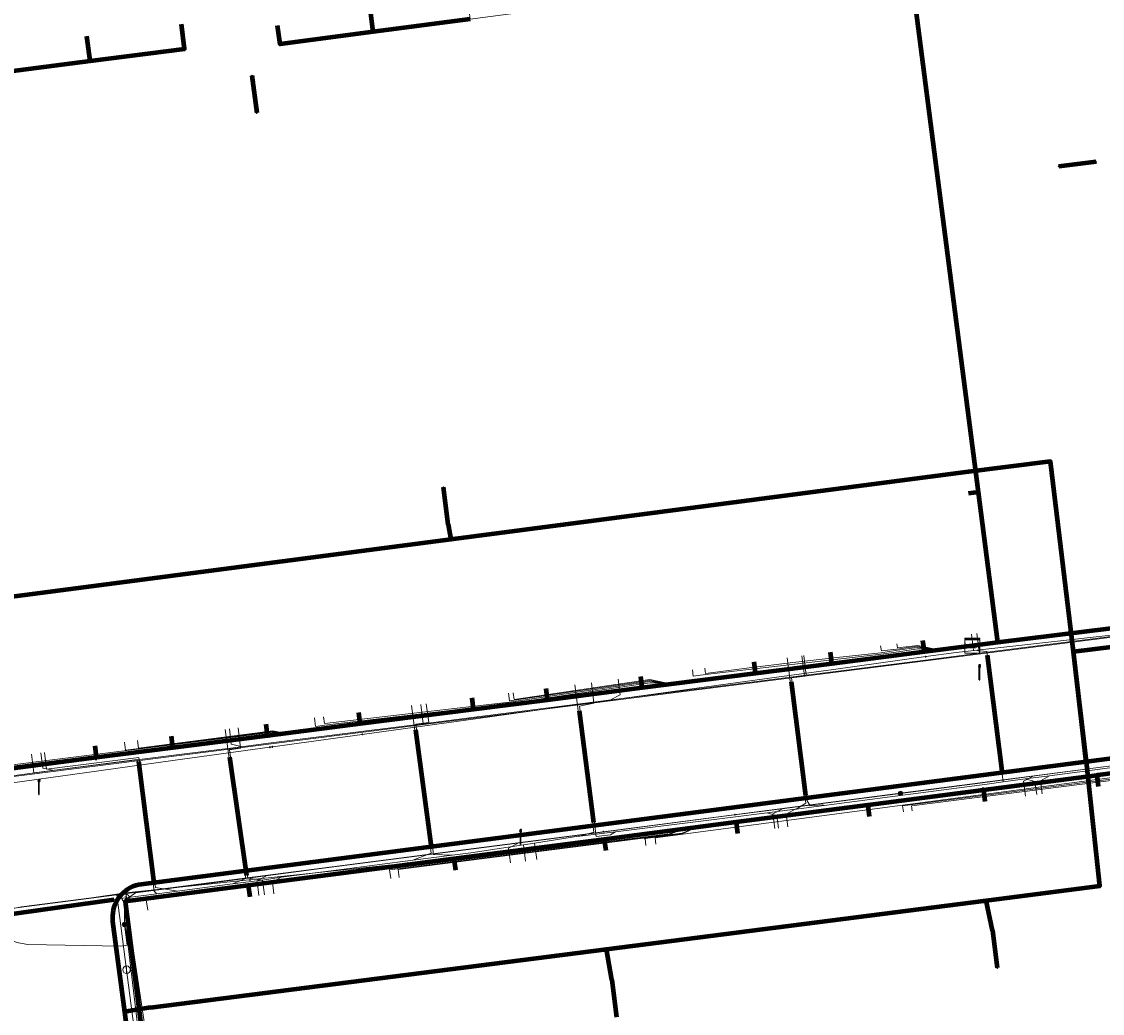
# Model space of a CAD drawing. Extents: x 152558 to 154479, y 462974 to 463683.
# Tile 75 of 256: x 152885 to 152943, y 463573 to 463626. Entities that reach past the tile are written whole.
import ezdxf
from ezdxf.enums import TextEntityAlignment as Align
from ezdxf.lldxf.tags import DXFTag

# ---------------------------------------------------------------- set-up
doc = ezdxf.new("R2010")
doc.units = 0
doc.header["$LTSCALE"] = 0.2
doc.layers.get('0').update_dxf_attribs({"linetype": 'CONTINUOUS'})
for name, color, linetype, lineweight in [('B-RO-KL-DATA_COAXIAAL_17_ZIGGO BV-G', 90, 'KL-DATA-N', 18), ('B-RO-KL-DATA_COAXIAAL_7_ZIGGO BV-G', 90, 'KL-DATA-N', 18), ('B-RO-KL-DATA_HULPSTUK_KPN BV-S', 90, 'CONTINUOUS', 25), ('B-RO-KL-DATA_HULPSTUK_REGGEFIBER OPERATOR BV-S', 90, 'CONTINUOUS', 25), ('B-RO-KL-DATA_HULPSTUK_ZIGGO BV-S', 90, 'CONTINUOUS', 25), ('B-RO-KL-DATA_KABELBED_KPN BV-G', 90, 'CONTINUOUS', 100), ('B-RO-KL-DATA_KABELBED_ZIGGO BV-G', 90, 'CONTINUOUS', 100), ('B-RO-KL-DATA_MANTELBUIS_PVC_KPN BV-G', 90, 'CONTINUOUS', 100), ('B-RO-KL-DATA_REGGEFIBER OPERATOR BV-G', 90, 'KL-DATA-N', 18), ('B-RO-KL-ET_LS_400 V_STEDIN NETBEHEER BV-G', 190, 'KL-LS-N', 18), ('B-RO-KL-ET_LS_GEMEENTE AMERSFOORT-S', 190, 'CONTINUOUS', 25), ('B-RO-KL-ET_LS_HULPSTUK_STEDIN NETBEHEER BV-S', 190, 'CONTINUOUS', 25), ('B-RO-KL-GAS_LD_HULPSTUK_STEDIN NETBEHEER BV-S', 50, 'CONTINUOUS', 25), ('B-RO-KL-GAS_LD_MANTELBUIS_ASBESTCEMENT_124_STEDIN NETBEHEER BV-G', 50, 'CONTINUOUS', 100), ('B-RO-KL-GAS_LD_MANTELBUIS_PVC_63_STEDIN NETBEHEER BV-G', 50, 'CONTINUOUS', 100), ('B-RO-KL-GAS_LD_MANTELBUIS_PVC_STEDIN NETBEHEER BV-G', 50, 'CONTINUOUS', 100), ('B-RO-KL-GAS_LD_PE_32_0.1 BAR_STEDIN NETBEHEER BV-G', 50, 'KL-GAS-LD-N', 18), ('B-RO-KL-GAS_LD_PVC_63_0.1 BAR_STEDIN NETBEHEER BV-G', 50, 'KL-GAS-LD-N', 18), ('B-RO-KL-WATER_100_VITENS-G', 170, 'KL-WATER-N', 18), ('B-RO-KL-WATER_HULPSTUK_VITENS-S', 170, 'CONTINUOUS', 25)]:
    doc.layers.add(name, color=color, linetype=linetype, lineweight=lineweight)
doc.styles.add('NLCS-ISO', font='NLCS-ISO.ttf')
tags = doc.linetypes.add('KL-DATA-N', pattern='A,4,-1,[101,NLCS.SHX,S=0.5,R=0,X=0,Y=0],-1,4,-1,["D",Standard,S=1,R=0,X=-0.25,Y=-0.5],-1.5', length=12.5).pattern_tags.tags
tags[18] = DXFTag(74, 10)
tags = doc.linetypes.add('KL-GAS-LD-N', pattern='A,4,-1,[69,NLCS.SHX,S=0.5,R=0,X=0,Y=0],-1,4,-1,["L",Standard,S=1,R=0,X=0.25,Y=-0.5],-2', length=13).pattern_tags.tags
tags[18] = DXFTag(74, 10)
tags = doc.linetypes.add('KL-LS-N', pattern='A,4,-1,[103,NLCS.SHX,S=0.75,R=0,X=0,Y=0],-1,4,-1,["L",Standard,S=1,R=0,X=0,Y=-0.5],-2', length=13).pattern_tags.tags
tags[18] = DXFTag(74, 10)
doc.linetypes.add('KL-WATER-N', pattern='A,7,-0.5,[168,NLCS.SHX,S=0.75,R=0,X=0.75,Y=0],-2', length=9.5)

# ---------------------------------------------------------------- blocks, each defined once
blk = doc.blocks.new('SKL-WTB_HULP_T STUK-SO')
at = {"color": 0, "linetype": 'ByBlock', "lineweight": 18}
blk.add_circle((0, 0), 1, dxfattribs=at)
at = {"color": 0, "linetype": 'ByBlock', "lineweight": -2, "style": 'NLCS-ISO'}
blk.add_text('T', height=1, dxfattribs=at).set_placement((0, 0), align=Align.MIDDLE_CENTER)
at = {"color": 0, "linetype": 'ByBlock', "lineweight": 18, "style": 'NLCS-ISO', "flags": 1}
for tag, p in [('TYPE', (1.5, 0)), ('OMSCHRIJVING', (1.5, -3)), ('LABEL', (1.5, -1.5))]:
    blk.add_attdef(tag, p, '', height=1, dxfattribs=at)
blk = doc.blocks.new('SKL-WTB_HULP_MOF-SO')
at = {"linetype": 'ByBlock', "lineweight": 18}
h = blk.add_hatch(color=0, dxfattribs=at)
h.dxf.hatch_style = 1
h.paths.add_polyline_path([(-0.5625, 0, 1), (0.5625, 0, 1)])
at = {"color": 0, "linetype": 'ByBlock', "lineweight": 18}
blk.add_circle((0, 0), 0.5625, dxfattribs=at)
at = {"color": 0, "linetype": 'ByBlock', "lineweight": 18, "style": 'NLCS-ISO', "flags": 1}
for tag, p in [('TYPE', (1.5, 0)), ('OMSCHRIJVING', (1.5, -3)), ('LABEL', (1.5, -1.5))]:
    blk.add_attdef(tag, p, '', height=1, dxfattribs=at)
blk = doc.blocks.new('SKL-WTB_HULP_KAST-SO')
at = {"color": 0, "linetype": 'ByBlock', "lineweight": 18}
for points in [[(-2, 2), (2, 2), (2, 1.68), (-2, 1.68)], [(-2, 1.52), (2, 1.52), (2, -2), (-2, -2)]]:
    blk.add_lwpolyline(points, close=True, dxfattribs=at)
at = {"color": 0, "linetype": 'ByBlock', "lineweight": 18, "style": 'NLCS-ISO'}
blk.add_text('kast', height=1.5, dxfattribs=at).set_placement((0, 0), align=Align.MIDDLE_CENTER)
at = {"color": 0, "linetype": 'ByBlock', "lineweight": 18, "style": 'NLCS-ISO', "flags": 1}
for tag, p in [('TYPE', (2.5, 0)), ('OMSCHRIJVING', (2.5, -3)), ('LABEL', (2.5, -1.5))]:
    blk.add_attdef(tag, p, '', height=1, dxfattribs=at)
blk = doc.blocks.new('SKL-WTB_HULP_OVERIG-SO')
at = {"color": 0, "linetype": 'ByBlock', "lineweight": 18}
for points in [[(-0.14, 0.14), (0.14, -0.14)], [(0.14, 0.14), (-0.14, -0.14)]]:
    blk.add_lwpolyline(points, dxfattribs=at)
at = {"color": 0, "linetype": 'ByBlock', "lineweight": 18, "style": 'NLCS-ISO', "flags": 1}
for tag, p in [('TYPE', (1.5, 0)), ('OMSCHRIJVING', (1.5, -3)), ('LABEL', (1.5, -1.5))]:
    blk.add_attdef(tag, p, '', height=1, dxfattribs=at)
blk = doc.blocks.new('SKL-WTB_HULP_AFSLUITER-SO')
at = {"color": 0, "linetype": 'ByBlock', "lineweight": 18}
blk.add_lwpolyline([(0, 0.8), (0, -0.8)], dxfattribs=at)
blk.add_circle((0, 0), 1, dxfattribs=at)
at = {"color": 0, "linetype": 'ByBlock', "lineweight": 18, "style": 'NLCS-ISO', "flags": 1}
for tag, p in [('TYPE', (1.5, 0)), ('OMSCHRIJVING', (1.5, -3)), ('LABEL', (1.5, -1.5))]:
    blk.add_attdef(tag, p, '', height=1, dxfattribs=at)
blk = doc.blocks.new('SKL-ET_LS_MAST-SO')
for p, q in [((-0.05, 2.07), (0.05, 2.07)), ((-0.05, -2), (0.05, -2))]:
    blk.add_line(p, q)
for points in [[(-0.18, 1.76), (-0.22, 1.76), (-0.22, 1.84), (-0.18, 1.84), (-0.18, 1.79)], [(-0.18, 1.49), (-0.22, 1.49), (-0.22, 1.57), (-0.18, 1.57), (-0.18, 1.52)], [(-0.18, 1.79), (-0.05, 1.79)], [(-0.18, 1.76), (-0.05, 1.76)], [(-0.18, 1.52), (-0.05, 1.52)], [(-0.18, 1.49), (-0.05, 1.49)], [(-0.05, -2), (-0.05, 2.07)], [(0.05, -2), (0.05, 2.07)], [(0.18, 1.92), (0.05, 1.92)], [(0.18, 1.89), (0.05, 1.89)], [(0.18, 1.66), (0.05, 1.66)], [(0.18, 1.63), (0.05, 1.63)], [(0.18, 1.39), (0.05, 1.39)], [(0.18, 1.36), (0.05, 1.36)], [(0.18, 1.89), (0.22, 1.89), (0.22, 1.97), (0.18, 1.97), (0.18, 1.92)], [(0.18, 1.63), (0.22, 1.63), (0.22, 1.71), (0.18, 1.71), (0.18, 1.66)], [(0.18, 1.36), (0.22, 1.36), (0.22, 1.44), (0.18, 1.44), (0.18, 1.39)]]:
    blk.add_lwpolyline(points)

msp = doc.modelspace()

# ---------------------------------------------------------------- linework, layer by layer
at = {"layer": 'B-RO-KL-DATA_COAXIAAL_17_ZIGGO BV-G', "flags": 128}
for points in [[(152858.904, 463582.556), (152860.789, 463582.798), (152861.087, 463582.836), (152863.367, 463583.127), (152863.454, 463583.138), (152868.411, 463583.769), (152870.467, 463584.031), (152873.332, 463584.396), (152878.377, 463585.039), (152878.465, 463585.05), (152883.423, 463585.682), (152889.327, 463586.434), (152893.388, 463586.951), (152898.434, 463587.594), (152903.354, 463588.221), (152909.384, 463588.989), (152913.32, 463589.491), (152918.365, 463590.134), (152924.395, 463590.902), (152928.456, 463591.42), (152933.376, 463592.047), (152935.92, 463592.371)], [(152892.236, 463567.786), (152892.055, 463569.326), (152891.817, 463571.349), (152890.856, 463578.747), (152897.403, 463579.597), (152908.348, 463581.018), (152916.343, 463582.056), (152923.355, 463582.967), (152930.367, 463583.878), (152930.383, 463583.88), (152936.523, 463584.677), (152942.551, 463585.46), (152942.61, 463585.468), (152949.562, 463586.37), (152953.918, 463586.936), (152954.677, 463581.085), (152955.029, 463578.377), (152956.054, 463573.33), (152956.515, 463569.658), (152956.679, 463568.348), (152956.789, 463567.475)]]:
    msp.add_lwpolyline(points, dxfattribs=at)
at = {"layer": 'B-RO-KL-DATA_COAXIAAL_7_ZIGGO BV-G', "flags": 128}
for points in [[(152935.92, 463592.371), (152933.376, 463592.047), (152928.456, 463591.42), (152924.395, 463590.902), (152918.365, 463590.134), (152913.32, 463589.491), (152909.384, 463588.989), (152903.354, 463588.221), (152898.434, 463587.594), (152893.388, 463586.951), (152889.327, 463586.434), (152883.423, 463585.682), (152878.465, 463585.05), (152878.377, 463585.039), (152873.332, 463584.396), (152870.467, 463584.031), (152868.411, 463583.769), (152863.454, 463583.138), (152863.367, 463583.127), (152861.087, 463582.836), (152860.789, 463582.798), (152858.904, 463582.556), (152855.534, 463582.124), (152842.331, 463580.427), (152841.869, 463580.361), (152841.402, 463580.377), (152840.909, 463580.395), (152840.427, 463580.504), (152839.927, 463580.618), (152839.459, 463580.827), (152838.981, 463581.04), (152838.554, 463581.343), (152838.128, 463581.647), (152837.771, 463582.029), (152837.42, 463582.404), (152837.314, 463582.574), (152837.149, 463582.839), (152836.888, 463583.258), (152836.71, 463583.719), (152836.542, 463584.154), (152836.454, 463584.613), (152836.404, 463585.008), (152835.588, 463591.475), (152834.841, 463597.399), (152834.679, 463598.688), (152833.515, 463607.915), (152833.415, 463608.709), (152832.532, 463615.705), (152832.107, 463619.078), (152830.966, 463628.122), (152831.56, 463629.368), (152831.593, 463629.438), (152831.79, 463629.462), (152835.96, 463629.975), (152840.324, 463630.531), (152854.766, 463632.369), (152859.897, 463633.036), (152876.677, 463635.219), (152876.927, 463635.252), (152882.827, 463636.019), (152887.872, 463636.675), (152892.916, 463637.331), (152896.622, 463637.813), (152897.393, 463637.913), (152897.962, 463637.987), (152902.692, 463638.602), (152904.297, 463638.811), (152907.922, 463639.283), (152912.967, 463639.939), (152914.567, 463640.147), (152916.011, 463640.335), (152916.057, 463640.341), (152917.884, 463640.579), (152918.17, 463640.616), (152922.929, 463641.235), (152930.339, 463642.198), (152930.858, 463642.256), (152935.839, 463642.812), (152937.402, 463642.39), (152942.661, 463643.025), (152942.79, 463642.638)], [(152935.92, 463592.371), (152933.376, 463592.047), (152928.456, 463591.42), (152924.395, 463590.902), (152918.365, 463590.134), (152913.32, 463589.491), (152909.384, 463588.989), (152903.354, 463588.221), (152898.434, 463587.594), (152893.388, 463586.951), (152889.327, 463586.434), (152883.423, 463585.682), (152878.465, 463585.05), (152878.377, 463585.039), (152873.332, 463584.396), (152870.467, 463584.031), (152868.411, 463583.769), (152863.454, 463583.138), (152863.367, 463583.127), (152861.087, 463582.836), (152860.789, 463582.798), (152858.904, 463582.556), (152855.534, 463582.124), (152842.331, 463580.427), (152841.869, 463580.361), (152841.402, 463580.377), (152840.909, 463580.395), (152840.427, 463580.504), (152839.927, 463580.618), (152839.459, 463580.827), (152838.981, 463581.04), (152838.554, 463581.343), (152838.128, 463581.647), (152837.771, 463582.029), (152837.42, 463582.404), (152837.314, 463582.574), (152837.149, 463582.839), (152836.888, 463583.258), (152836.71, 463583.719), (152836.542, 463584.154), (152836.454, 463584.613), (152836.404, 463585.008), (152835.588, 463591.475), (152834.841, 463597.399), (152834.679, 463598.688), (152833.515, 463607.915), (152833.415, 463608.709), (152832.532, 463615.705), (152832.107, 463619.078), (152830.966, 463628.122), (152831.56, 463629.368), (152831.593, 463629.438), (152831.79, 463629.462), (152835.96, 463629.975), (152840.324, 463630.531), (152854.766, 463632.369), (152859.897, 463633.036), (152876.677, 463635.219), (152876.927, 463635.252), (152882.827, 463636.019), (152887.872, 463636.675), (152892.916, 463637.331), (152896.622, 463637.813), (152897.393, 463637.913), (152897.962, 463637.987), (152902.692, 463638.602), (152904.297, 463638.811), (152907.922, 463639.283), (152912.967, 463639.939), (152914.567, 463640.147), (152916.011, 463640.335), (152916.057, 463640.341), (152917.884, 463640.579), (152918.17, 463640.616), (152922.929, 463641.235), (152930.339, 463642.198), (152930.858, 463642.256), (152935.839, 463642.812), (152937.402, 463642.39), (152942.661, 463643.025), (152942.79, 463642.638)], [(152935.92, 463592.371), (152933.376, 463592.047), (152928.456, 463591.42), (152924.395, 463590.902), (152918.365, 463590.134), (152913.32, 463589.491), (152909.384, 463588.989), (152903.354, 463588.221), (152898.434, 463587.594), (152893.388, 463586.951), (152889.327, 463586.434), (152883.423, 463585.682), (152878.465, 463585.05), (152878.377, 463585.039), (152873.332, 463584.396), (152870.467, 463584.031), (152868.411, 463583.769), (152863.454, 463583.138), (152863.367, 463583.127), (152861.087, 463582.836), (152860.789, 463582.798), (152858.904, 463582.556), (152855.534, 463582.124), (152842.331, 463580.427), (152841.869, 463580.361), (152841.402, 463580.377), (152840.909, 463580.395), (152840.427, 463580.504), (152839.927, 463580.618), (152839.459, 463580.827), (152838.981, 463581.04), (152838.554, 463581.343), (152838.128, 463581.647), (152837.771, 463582.029), (152837.42, 463582.404), (152837.314, 463582.574), (152837.149, 463582.839), (152836.888, 463583.258), (152836.71, 463583.719), (152836.542, 463584.154), (152836.454, 463584.613), (152836.404, 463585.008), (152835.588, 463591.475), (152834.841, 463597.399), (152834.679, 463598.688), (152833.515, 463607.915), (152833.415, 463608.709), (152832.532, 463615.705), (152832.107, 463619.078), (152830.966, 463628.122), (152831.56, 463629.368), (152831.593, 463629.438), (152831.79, 463629.462), (152835.96, 463629.975), (152840.324, 463630.531), (152854.766, 463632.369), (152859.897, 463633.036), (152876.677, 463635.219), (152876.927, 463635.252), (152882.827, 463636.019), (152887.872, 463636.675), (152892.916, 463637.331), (152896.622, 463637.813), (152897.393, 463637.913), (152897.962, 463637.987), (152902.692, 463638.602), (152904.297, 463638.811), (152907.922, 463639.283), (152912.967, 463639.939), (152914.567, 463640.147), (152916.011, 463640.335), (152916.057, 463640.341), (152917.884, 463640.579), (152918.17, 463640.616), (152922.929, 463641.235), (152930.339, 463642.198), (152930.858, 463642.256), (152935.839, 463642.812), (152937.402, 463642.39), (152942.661, 463643.025), (152942.79, 463642.638)], [(152935.92, 463592.371), (152933.376, 463592.047), (152928.456, 463591.42), (152924.395, 463590.902), (152918.365, 463590.134), (152913.32, 463589.491), (152909.384, 463588.989), (152903.354, 463588.221), (152898.434, 463587.594), (152893.388, 463586.951), (152889.327, 463586.434), (152883.423, 463585.682), (152878.465, 463585.05), (152878.377, 463585.039), (152873.332, 463584.396), (152870.467, 463584.031), (152868.411, 463583.769), (152863.454, 463583.138), (152863.367, 463583.127), (152861.087, 463582.836), (152860.789, 463582.798), (152858.904, 463582.556), (152855.534, 463582.124), (152842.331, 463580.427), (152841.869, 463580.361), (152841.402, 463580.377), (152840.909, 463580.395), (152840.427, 463580.504), (152839.927, 463580.618), (152839.459, 463580.827), (152838.981, 463581.04), (152838.554, 463581.343), (152838.128, 463581.647), (152837.771, 463582.029), (152837.42, 463582.404), (152837.314, 463582.574), (152837.149, 463582.839), (152836.888, 463583.258), (152836.71, 463583.719), (152836.542, 463584.154), (152836.454, 463584.613), (152836.404, 463585.008), (152835.588, 463591.475), (152834.841, 463597.399), (152834.679, 463598.688), (152833.515, 463607.915), (152833.415, 463608.709), (152832.532, 463615.705), (152832.107, 463619.078), (152830.966, 463628.122), (152831.56, 463629.368), (152831.593, 463629.438), (152831.79, 463629.462), (152835.96, 463629.975), (152840.324, 463630.531), (152854.766, 463632.369), (152859.897, 463633.036), (152876.677, 463635.219), (152876.927, 463635.252), (152882.827, 463636.019), (152887.872, 463636.675), (152892.916, 463637.331), (152896.622, 463637.813), (152897.393, 463637.913), (152897.962, 463637.987), (152902.692, 463638.602), (152904.297, 463638.811), (152907.922, 463639.283), (152912.967, 463639.939), (152914.567, 463640.147), (152916.011, 463640.335), (152916.057, 463640.341), (152917.884, 463640.579), (152918.17, 463640.616), (152922.929, 463641.235), (152930.339, 463642.198), (152930.858, 463642.256), (152935.839, 463642.812), (152937.402, 463642.39), (152942.661, 463643.025), (152942.79, 463642.638)], [(152935.92, 463592.371), (152933.376, 463592.047), (152928.456, 463591.42), (152924.395, 463590.902), (152918.365, 463590.134), (152913.32, 463589.491), (152909.384, 463588.989), (152903.354, 463588.221), (152898.434, 463587.594), (152893.388, 463586.951), (152889.327, 463586.434), (152883.423, 463585.682), (152878.465, 463585.05), (152878.377, 463585.039), (152873.332, 463584.396), (152870.467, 463584.031), (152868.411, 463583.769), (152863.454, 463583.138), (152863.367, 463583.127), (152861.087, 463582.836), (152860.789, 463582.798), (152858.904, 463582.556), (152855.534, 463582.124), (152842.331, 463580.427), (152841.869, 463580.361), (152841.402, 463580.377), (152840.909, 463580.395), (152840.427, 463580.504), (152839.927, 463580.618), (152839.459, 463580.827), (152838.981, 463581.04), (152838.554, 463581.343), (152838.128, 463581.647), (152837.771, 463582.029), (152837.42, 463582.404), (152837.314, 463582.574), (152837.149, 463582.839), (152836.888, 463583.258), (152836.71, 463583.719), (152836.542, 463584.154), (152836.454, 463584.613), (152836.404, 463585.008), (152835.588, 463591.475), (152834.841, 463597.399), (152834.679, 463598.688), (152833.515, 463607.915), (152833.415, 463608.709), (152832.532, 463615.705), (152832.107, 463619.078), (152830.966, 463628.122), (152831.56, 463629.368), (152831.593, 463629.438), (152831.79, 463629.462), (152835.96, 463629.975), (152840.324, 463630.531), (152854.766, 463632.369), (152859.897, 463633.036), (152876.677, 463635.219), (152876.927, 463635.252), (152882.827, 463636.019), (152887.872, 463636.675), (152892.916, 463637.331), (152896.622, 463637.813), (152897.393, 463637.913), (152897.962, 463637.987), (152902.692, 463638.602), (152904.297, 463638.811), (152907.922, 463639.283), (152912.967, 463639.939), (152914.567, 463640.147), (152916.011, 463640.335), (152916.057, 463640.341), (152917.884, 463640.579), (152918.17, 463640.616), (152922.929, 463641.235), (152930.339, 463642.198), (152930.858, 463642.256), (152935.839, 463642.812), (152937.402, 463642.39), (152942.661, 463643.025), (152942.79, 463642.638)], [(152935.92, 463592.371), (152933.376, 463592.047), (152928.456, 463591.42), (152924.395, 463590.902), (152918.365, 463590.134), (152913.32, 463589.491), (152909.384, 463588.989), (152903.354, 463588.221), (152898.434, 463587.594), (152893.388, 463586.951), (152889.327, 463586.434), (152883.423, 463585.682), (152878.465, 463585.05), (152878.377, 463585.039), (152873.332, 463584.396), (152870.467, 463584.031), (152868.411, 463583.769), (152863.454, 463583.138), (152863.367, 463583.127), (152861.087, 463582.836), (152860.789, 463582.798), (152858.904, 463582.556), (152855.534, 463582.124), (152842.331, 463580.427), (152841.869, 463580.361), (152841.402, 463580.377), (152840.909, 463580.395), (152840.427, 463580.504), (152839.927, 463580.618), (152839.459, 463580.827), (152838.981, 463581.04), (152838.554, 463581.343), (152838.128, 463581.647), (152837.771, 463582.029), (152837.42, 463582.404), (152837.314, 463582.574), (152837.149, 463582.839), (152836.888, 463583.258), (152836.71, 463583.719), (152836.542, 463584.154), (152836.454, 463584.613), (152836.404, 463585.008), (152835.588, 463591.475), (152834.841, 463597.399), (152834.679, 463598.688), (152833.515, 463607.915), (152833.415, 463608.709), (152832.532, 463615.705), (152832.107, 463619.078), (152830.966, 463628.122), (152831.56, 463629.368), (152831.593, 463629.438), (152831.79, 463629.462), (152835.96, 463629.975), (152840.324, 463630.531), (152854.766, 463632.369), (152859.897, 463633.036), (152876.677, 463635.219), (152876.927, 463635.252), (152882.827, 463636.019), (152887.872, 463636.675), (152892.916, 463637.331), (152896.622, 463637.813), (152897.393, 463637.913), (152897.962, 463637.987), (152902.692, 463638.602), (152904.297, 463638.811), (152907.922, 463639.283), (152912.967, 463639.939), (152914.567, 463640.147), (152916.011, 463640.335), (152916.057, 463640.341), (152917.884, 463640.579), (152918.17, 463640.616), (152922.929, 463641.235), (152930.339, 463642.198), (152930.858, 463642.256), (152935.839, 463642.812), (152937.402, 463642.39), (152942.661, 463643.025), (152942.79, 463642.638)], [(152935.92, 463592.371), (152936.739, 463592.475), (152937.285, 463592.544), (152936.253, 463600.528), (152932.601, 463628.776), (152930.858, 463642.256), (152930.339, 463642.198), (152922.929, 463641.235), (152918.17, 463640.616), (152918.891, 463634.791)], [(152935.92, 463592.371), (152936.739, 463592.475), (152937.285, 463592.544), (152936.253, 463600.528), (152932.601, 463628.776), (152932.054, 463628.706), (152929.095, 463628.316), (152928.965, 463629.307)], [(152935.92, 463592.371), (152936.739, 463592.475), (152937.285, 463592.544), (152936.253, 463600.528), (152932.601, 463628.776), (152932.054, 463628.706), (152929.095, 463628.316), (152924.145, 463627.664), (152919.063, 463626.994), (152914.204, 463626.354), (152909.207, 463625.695), (152907.01, 463625.406), (152904.052, 463625.016), (152899.095, 463624.363), (152898.964, 463625.355)], [(152935.92, 463592.371), (152936.739, 463592.475), (152937.285, 463592.544), (152936.253, 463600.528), (152932.601, 463628.776), (152932.054, 463628.706), (152929.095, 463628.316), (152924.145, 463627.664), (152919.063, 463626.994), (152914.204, 463626.354), (152909.207, 463625.695), (152907.01, 463625.406), (152904.052, 463625.016), (152903.921, 463626.008)], [(152935.92, 463592.371), (152936.739, 463592.475), (152937.285, 463592.544), (152936.253, 463600.528), (152932.601, 463628.776), (152932.054, 463628.706), (152929.095, 463628.316), (152924.145, 463627.664), (152919.063, 463626.994), (152914.204, 463626.354), (152909.207, 463625.695), (152909.076, 463626.687)], [(152935.92, 463592.371), (152936.739, 463592.475), (152937.285, 463592.544), (152936.253, 463600.528), (152932.601, 463628.776), (152932.054, 463628.706), (152929.095, 463628.316), (152924.145, 463627.664), (152919.063, 463626.994), (152914.204, 463626.354), (152914.074, 463627.345)], [(152935.92, 463592.371), (152936.739, 463592.475), (152937.285, 463592.544), (152936.253, 463600.528), (152932.601, 463628.776), (152932.054, 463628.706), (152929.095, 463628.316), (152924.145, 463627.664), (152924.015, 463628.655)], [(152893.846, 463625.429), (152894.014, 463624.112), (152888.984, 463623.472), (152884.177, 463622.86), (152879.15, 463622.22), (152874.292, 463621.601), (152869.218, 463620.955), (152864.353, 463620.335), (152859.196, 463619.678), (152856.427, 463619.325), (152856.129, 463619.287), (152859.763, 463590.833), (152860.789, 463582.798), (152858.904, 463582.556)], [(152888.816, 463624.788), (152888.984, 463623.472), (152884.177, 463622.86), (152879.15, 463622.22), (152874.292, 463621.601), (152869.218, 463620.955), (152864.353, 463620.335), (152859.196, 463619.678), (152856.427, 463619.325), (152856.129, 463619.287), (152859.763, 463590.833), (152860.789, 463582.798), (152858.904, 463582.556)], [(152935.92, 463592.371), (152936.739, 463592.475), (152937.285, 463592.544), (152941.981, 463593.136), (152946.182, 463593.646), (152946.11, 463594.242)], [(152933.301, 463592.642), (152933.376, 463592.047), (152935.92, 463592.371)], [(152935.92, 463592.371), (152933.376, 463592.047), (152928.456, 463591.42), (152924.395, 463590.902), (152918.365, 463590.134), (152913.32, 463589.491), (152909.384, 463588.989), (152903.354, 463588.221), (152903.278, 463588.816)], [(152935.92, 463592.371), (152933.376, 463592.047), (152928.456, 463591.42), (152924.395, 463590.902), (152918.365, 463590.134), (152913.32, 463589.491), (152909.384, 463588.989), (152909.308, 463589.585)], [(152935.92, 463592.371), (152933.376, 463592.047), (152928.456, 463591.42), (152924.395, 463590.902), (152918.365, 463590.134), (152913.32, 463589.491), (152913.244, 463590.086)], [(152935.92, 463592.371), (152933.376, 463592.047), (152928.456, 463591.42), (152924.395, 463590.902), (152918.365, 463590.134), (152918.289, 463590.729)], [(152935.92, 463592.371), (152933.376, 463592.047), (152928.456, 463591.42), (152924.395, 463590.902), (152924.319, 463591.497)], [(152935.92, 463592.371), (152933.376, 463592.047), (152928.456, 463591.42), (152928.381, 463592.015)], [(152858.904, 463582.556), (152860.789, 463582.798), (152861.087, 463582.836), (152863.367, 463583.127), (152863.454, 463583.138), (152868.411, 463583.769), (152870.467, 463584.031), (152873.332, 463584.396), (152878.377, 463585.039), (152878.465, 463585.05), (152883.423, 463585.682), (152889.327, 463586.434), (152893.388, 463586.951), (152898.434, 463587.594), (152898.358, 463588.189)], [(152858.904, 463582.556), (152860.789, 463582.798), (152861.087, 463582.836), (152863.367, 463583.127), (152863.454, 463583.138), (152868.411, 463583.769), (152870.467, 463584.031), (152873.332, 463584.396), (152878.377, 463585.039), (152878.465, 463585.05), (152883.423, 463585.682), (152889.327, 463586.434), (152893.388, 463586.951), (152893.313, 463587.547)], [(152858.904, 463582.556), (152860.789, 463582.798), (152861.087, 463582.836), (152863.367, 463583.127), (152863.454, 463583.138), (152868.411, 463583.769), (152870.467, 463584.031), (152873.332, 463584.396), (152878.377, 463585.039), (152878.465, 463585.05), (152883.423, 463585.682), (152889.327, 463586.434), (152889.251, 463587.029)], [(152956.789, 463567.475), (152956.679, 463568.348), (152956.515, 463569.658), (152956.054, 463573.33), (152955.029, 463578.377), (152954.677, 463581.085), (152953.918, 463586.936), (152949.562, 463586.37), (152942.61, 463585.468), (152942.551, 463585.46), (152936.523, 463584.677), (152930.383, 463583.88), (152930.367, 463583.878), (152930.444, 463583.283)], [(152956.789, 463567.475), (152956.679, 463568.348), (152956.515, 463569.658), (152956.054, 463573.33), (152955.029, 463578.377), (152954.677, 463581.085), (152953.918, 463586.936), (152949.562, 463586.37), (152942.61, 463585.468), (152942.551, 463585.46), (152936.523, 463584.677), (152936.6, 463584.082)], [(152956.789, 463567.475), (152956.679, 463568.348), (152956.515, 463569.658), (152956.054, 463573.33), (152955.029, 463578.377), (152954.677, 463581.085), (152953.918, 463586.936), (152949.562, 463586.37), (152942.61, 463585.468), (152942.551, 463585.46), (152936.523, 463584.677), (152936.6, 463584.082)], [(152956.789, 463567.475), (152956.679, 463568.348), (152956.515, 463569.658), (152956.054, 463573.33), (152955.029, 463578.377), (152954.677, 463581.085), (152953.918, 463586.936), (152949.562, 463586.37), (152942.61, 463585.468), (152942.551, 463585.46), (152942.628, 463584.865)], [(152892.236, 463567.786), (152892.055, 463569.326), (152891.817, 463571.349), (152890.856, 463578.747), (152897.403, 463579.597), (152908.348, 463581.018), (152916.343, 463582.056), (152923.355, 463582.967), (152923.432, 463582.372)], [(152892.236, 463567.786), (152892.055, 463569.326), (152891.817, 463571.349), (152890.856, 463578.747), (152897.403, 463579.597), (152908.348, 463581.018), (152916.343, 463582.056), (152916.421, 463581.462)], [(152892.236, 463567.786), (152892.055, 463569.326), (152891.817, 463571.349), (152890.856, 463578.747), (152897.403, 463579.597), (152908.348, 463581.018), (152908.426, 463580.423)], [(152892.236, 463567.786), (152892.055, 463569.326), (152891.817, 463571.349), (152890.856, 463578.747), (152897.403, 463579.597), (152897.48, 463579.002)]]:
    msp.add_lwpolyline(points, dxfattribs=at)
at = {"layer": 'B-RO-KL-DATA_KABELBED_KPN BV-G', "flags": 128}
for points in [[(152897.6, 463622.688), (152897.853, 463620.704)], [(152942.512, 463618.099), (152940.526, 463617.859)], [(152941.303, 463592.046), (152940.087, 463602.16), (152935.577, 463601.588)], [(152935.577, 463601.588), (152908.173, 463598.008), (152908.172, 463598.008)], [(152908.046, 463598.809), (152907.787, 463600.792)], [(152908.046, 463598.809), (152908.173, 463598.008), (152908.173, 463598.008)], [(152908.172, 463598.008), (152881.972, 463594.586), (152881.812, 463595.428)], [(152941.303, 463592.046), (152952.13, 463593.389), (152952.365, 463593.428), (152952.596, 463593.487), (152952.821, 463593.565), (152953.039, 463593.661), (152953.248, 463593.775), (152953.447, 463593.907), (152953.447, 463593.907)], [(152941.992, 463586.192), (152941.303, 463592.046)], [(152941.993, 463586.192), (152941.993, 463586.192), (152941.303, 463592.046)], [(152954.165, 463587.773), (152941.993, 463586.192), (152941.992, 463586.192)], [(152941.992, 463586.192), (152891.713, 463579.664), (152891.561, 463579.638), (152891.412, 463579.598), (152891.267, 463579.545), (152891.127, 463579.48), (152890.993, 463579.404), (152890.866, 463579.315), (152890.748, 463579.216), (152890.639, 463579.107), (152890.539, 463578.989), (152890.45, 463578.863), (152890.373, 463578.729), (152890.308, 463578.59), (152890.255, 463578.445), (152890.215, 463578.296), (152890.188, 463578.144), (152890.174, 463577.99), (152890.174, 463577.836), (152890.187, 463577.682), (152890.81, 463572.882)], [(152936.654, 463578.808), (152942.709, 463579.584), (152941.993, 463586.192)], [(152916.456, 463576.219), (152916.456, 463576.219), (152936.654, 463578.808)], [(152937.004, 463577.212), (152936.655, 463578.808)], [(152937.004, 463577.212), (152937.256, 463575.227)], [(152892.192, 463573.111), (152916.456, 463576.219)], [(152916.752, 463574.591), (152916.456, 463576.219), (152916.456, 463576.22)], [(152916.752, 463574.591), (152916.991, 463572.605)], [(152892.192, 463573.111), (152890.81, 463572.882)], [(152890.81, 463572.882), (152891.023, 463571.245), (152891.43, 463568.103)]]:
    msp.add_lwpolyline(points, dxfattribs=at)
at = {"layer": 'B-RO-KL-DATA_KABELBED_ZIGGO BV-G', "flags": 128}
for points in [[(152936.253, 463600.528), (152932.601, 463628.776)], [(152904.052, 463625.016), (152903.921, 463626.008)], [(152888.984, 463623.472), (152894.014, 463624.112), (152893.846, 463625.429)], [(152904.052, 463625.016), (152899.095, 463624.363), (152898.964, 463625.355)], [(152909.207, 463625.695), (152904.052, 463625.016)], [(152888.984, 463623.472), (152888.816, 463624.788)], [(152884.177, 463622.86), (152888.984, 463623.472)], [(152936.253, 463600.528), (152935.717, 463600.459)], [(152937.285, 463592.544), (152936.253, 463600.528)], [(152937.285, 463592.544), (152946.182, 463593.646), (152946.11, 463594.242)], [(152933.376, 463592.047), (152933.301, 463592.642)], [(152935.92, 463592.371), (152937.285, 463592.544)], [(152928.456, 463591.42), (152928.381, 463592.015)], [(152928.456, 463591.42), (152933.376, 463592.047)], [(152933.376, 463592.047), (152935.92, 463592.371)], [(152924.395, 463590.902), (152924.319, 463591.497)], [(152924.395, 463590.902), (152928.456, 463591.42)], [(152918.365, 463590.134), (152918.289, 463590.729)], [(152918.365, 463590.134), (152924.395, 463590.902)], [(152913.32, 463589.491), (152913.244, 463590.086)], [(152913.32, 463589.491), (152918.365, 463590.134)], [(152909.384, 463588.989), (152909.308, 463589.585)], [(152903.354, 463588.221), (152909.384, 463588.989)], [(152909.384, 463588.989), (152913.32, 463589.491)], [(152903.354, 463588.221), (152903.278, 463588.816)], [(152898.434, 463587.594), (152898.358, 463588.189)], [(152898.434, 463587.594), (152903.354, 463588.221)], [(152893.388, 463586.951), (152893.313, 463587.547)], [(152893.388, 463586.951), (152898.434, 463587.594)], [(152889.327, 463586.434), (152889.251, 463587.029)], [(152889.327, 463586.434), (152893.388, 463586.951)], [(152883.423, 463585.682), (152889.327, 463586.434)], [(152949.562, 463586.37), (152942.61, 463585.468)], [(152942.551, 463585.46), (152936.523, 463584.677)], [(152942.61, 463585.468), (152942.551, 463585.46)], [(152942.551, 463585.46), (152942.628, 463584.865)], [(152936.523, 463584.677), (152930.383, 463583.88)], [(152936.523, 463584.677), (152936.6, 463584.082)], [(152930.367, 463583.878), (152923.355, 463582.967)], [(152930.367, 463583.878), (152930.444, 463583.283)], [(152923.355, 463582.967), (152916.343, 463582.056)], [(152923.355, 463582.967), (152923.432, 463582.372)], [(152916.343, 463582.056), (152908.348, 463581.018)], [(152916.343, 463582.056), (152916.421, 463581.462)], [(152908.348, 463581.018), (152897.403, 463579.597)], [(152908.348, 463581.018), (152908.426, 463580.423)], [(152897.403, 463579.597), (152890.856, 463578.747), (152892.055, 463569.326)], [(152897.403, 463579.597), (152897.48, 463579.002)]]:
    msp.add_lwpolyline(points, dxfattribs=at)
at = {"layer": 'B-RO-KL-DATA_MANTELBUIS_PVC_KPN BV-G', "flags": 128}
msp.add_lwpolyline([(152941.992, 463586.192), (152941.303, 463592.046)], dxfattribs=at)
at = {"layer": 'B-RO-KL-DATA_REGGEFIBER OPERATOR BV-G', "flags": 128}
for points in [[(152881.04, 463585.246), (152881.617, 463585.319), (152891.095, 463586.549), (152899.573, 463587.652), (152901.028, 463587.834), (152901.533, 463587.941), (152911.141, 463589.134), (152919.623, 463590.384), (152921.09, 463590.493), (152921.829, 463590.591), (152931.054, 463591.77), (152931.979, 463591.955), (152933.884, 463592.193), (152936.607, 463592.485), (152950.029, 463594.097), (152952.619, 463594.572), (152953.094, 463595.089), (152952.104, 463602.364), (152950.083, 463619.585), (152948.853, 463629.986), (152947.118, 463643.761), (152946.854, 463644.898), (152946.824, 463645.103)], [(152931.908, 463592.464), (152931.949, 463592.255), (152933.028, 463592.374), (152933.884, 463592.193)], [(152921.038, 463591.079), (152921.077, 463590.745), (152921.734, 463590.828), (152931.07, 463591.911), (152931.995, 463592.039), (152933.014, 463592.202), (152933.884, 463592.193)], [(152921.689, 463591.162), (152921.722, 463590.881), (152924.051, 463591.189), (152926.383, 463591.476), (152928.717, 463591.741), (152931.054, 463591.986), (152931.951, 463592.12), (152932.995, 463592.261), (152933.884, 463592.193)], [(152931.048, 463592.355), (152931.102, 463592.085), (152931.579, 463592.144), (152932.057, 463592.202), (152932.534, 463592.261), (152933.011, 463592.32), (152933.884, 463592.193)], [(152900.935, 463588.517), (152900.985, 463588.071), (152901.466, 463588.137), (152911.307, 463589.288), (152918.764, 463590.383), (152919.623, 463590.384)], [(152901.401, 463588.577), (152901.458, 463588.232), (152911.292, 463589.365), (152918.76, 463590.452), (152919.623, 463590.384)], [(152911.243, 463589.831), (152911.297, 463589.421), (152918.766, 463590.509), (152919.623, 463590.384)], [(152911.503, 463589.864), (152911.556, 463589.498), (152918.76, 463590.56), (152919.623, 463590.384)], [(152890.819, 463587.229), (152890.876, 463586.803), (152898.714, 463587.8), (152899.573, 463587.652)], [(152891.511, 463587.317), (152891.563, 463586.915), (152898.709, 463587.842), (152899.573, 463587.652)], [(152881.529, 463586.045), (152881.581, 463585.619), (152898.721, 463587.758), (152899.573, 463587.652)], [(152905.861, 463580.8), (152920.603, 463582.644), (152921.269, 463582.715), (152937.862, 463584.958), (152947.311, 463585.994), (152952.905, 463586.804), (152953.828, 463586.839), (152954.292, 463586.392), (152954.649, 463582.981), (152955.925, 463572.196), (152957.384, 463562.21), (152957.743, 463558.615), (152958.332, 463553.543), (152948.164, 463551.567), (152949.23, 463543.582)], [(152919.091, 463581.807), (152919.047, 463582.145), (152946.445, 463585.762), (152947.311, 463585.994)], [(152932.256, 463583.516), (152932.204, 463583.843), (152946.485, 463585.676), (152947.311, 463585.994)], [(152932.728, 463583.577), (152932.69, 463583.836), (152946.52, 463585.605), (152947.311, 463585.994)], [(152892.066, 463578.3), (152891.961, 463578.945), (152904.927, 463580.495), (152919.811, 463582.353), (152920.603, 463582.644)], [(152904.994, 463579.977), (152904.924, 463580.445), (152919.817, 463582.32), (152920.603, 463582.644)], [(152905.429, 463580.034), (152905.375, 463580.455), (152920.481, 463582.381), (152921.269, 463582.715)], [(152918.559, 463581.738), (152918.514, 463582.1), (152920.481, 463582.361), (152921.269, 463582.715)], [(152890.884, 463579.211), (152905.861, 463580.8)], [(152883.504, 463578.111), (152885.34, 463578.47), (152889.066, 463578.948), (152890.884, 463579.211)], [(152890.884, 463579.211), (152891.418, 463575.077), (152891.952, 463570.943), (152892.49, 463566.809), (152893.028, 463562.676), (152894.167, 463553.351), (152895.493, 463543.152), (152896.799, 463532.496), (152897.299, 463527.443), (152898.838, 463515.025), (152899.344, 463511.619), (152898.565, 463505.366), (152898.077, 463503.661), (152896.087, 463497.206), (152895.72, 463495.898), (152892.856, 463486.53), (152891.183, 463480.61)]]:
    msp.add_lwpolyline(points, dxfattribs=at)
at = {"layer": 'B-RO-KL-ET_LS_400 V_STEDIN NETBEHEER BV-G', "flags": 128}
for points in [[(152828.725, 463606.292), (152830.254, 463606.488), (152833.034, 463607.239), (152833.211, 463605.866), (152833.531, 463603.384), (152833.599, 463602.889), (152834.076, 463599.675), (152834.802, 463594.783), (152835.045, 463593.147), (152835.126, 463592.654), (152835.682, 463589.522), (152836.903, 463582.653), (152837.383, 463581.84), (152838.009, 463581.134), (152838.759, 463580.56), (152839.605, 463580.141), (152840.274, 463579.957), (152840.516, 463579.891), (152841.107, 463579.847), (152841.457, 463579.821), (152842.395, 463579.932), (152845.752, 463580.381), (152846.333, 463580.459), (152861.137, 463582.439), (152863.415, 463582.728), (152866.736, 463583.149), (152868.46, 463583.367), (152873.381, 463583.991), (152876.592, 463584.398), (152878.427, 463584.63), (152883.473, 463585.269), (152886.99, 463585.715), (152889.378, 463586.017), (152893.439, 463586.532), (152897.022, 463586.986), (152898.485, 463587.171), (152903.406, 463587.795), (152906.709, 463588.213), (152909.436, 463588.559), (152913.373, 463589.058), (152916.715, 463589.482), (152918.419, 463589.698), (152924.448, 463590.462), (152927.094, 463590.797), (152928.51, 463590.977), (152933.431, 463591.601), (152936.3, 463591.964), (152951.144, 463593.845)], [(152866.303, 463583.043), (152949.385, 463593.571)], [(152936.167, 463593.008), (152936.3, 463591.964)], [(152926.962, 463591.834), (152927.094, 463590.797)], [(152917.079, 463590.575), (152917.185, 463589.743), (152916.712, 463589.502), (152916.715, 463589.482)], [(152906.579, 463589.237), (152906.709, 463588.213)], [(152896.397, 463587.94), (152896.501, 463587.121), (152897.019, 463587.006), (152897.022, 463586.986)], [(152956.138, 463569.736), (152956.42, 463570.376), (152956.054, 463573.33), (152954.293, 463586.38), (152954.026, 463586.851), (152953.717, 463587.141), (152953.271, 463587.256), (152952.279, 463587.127), (152949.511, 463586.768), (152942.499, 463585.857), (152939.122, 463585.418), (152936.471, 463585.074), (152932.109, 463584.508)], [(152886.365, 463586.662), (152886.469, 463585.85), (152886.987, 463585.735), (152886.99, 463585.715)], [(152938.755, 463584.362), (152938.652, 463585.156), (152939.125, 463585.398), (152939.122, 463585.418)], [(152890.814, 463577.532), (152890.81, 463578.617), (152890.995, 463578.936), (152891.399, 463579.221), (152895.512, 463579.755), (152898.34, 463580.122), (152901.54, 463580.538), (152908.424, 463581.432), (152911.726, 463581.861), (152915.564, 463582.359), (152922.447, 463583.253), (152925.785, 463583.687), (152929.459, 463584.164), (152932.109, 463584.508)], [(152925.418, 463582.63), (152925.315, 463583.424), (152925.788, 463583.667), (152925.785, 463583.687)], [(152911.359, 463580.804), (152911.256, 463581.598), (152911.729, 463581.841), (152911.726, 463581.861)], [(152897.973, 463579.066), (152897.87, 463579.859), (152898.343, 463580.102), (152898.34, 463580.122)], [(152861.468, 463575.365), (152862.857, 463575.544), (152865.5, 463575.884), (152872.512, 463576.787), (152875.037, 463577.112), (152876.624, 463577.316), (152879.525, 463577.69), (152883.14, 463578.147), (152883.514, 463578.008), (152883.731, 463577.718), (152883.912, 463577.247), (152884.133, 463576.964), (152884.596, 463576.733), (152885.184, 463576.559), (152885.674, 463576.466), (152890.624, 463576.385), (152890.955, 463576.44), (152890.814, 463577.532)], [(152890.814, 463577.532), (152890.918, 463577.122), (152891.619, 463571.323), (152892.165, 463567.526), (152892.428, 463565.442), (152892.43, 463565.424), (152892.732, 463563.034), (152892.838, 463562.189), (152893.051, 463560.502), (152893.189, 463559.412), (152893.701, 463555.35), (152893.812, 463554.472), (152893.985, 463553.099), (152894.132, 463551.933), (152894.322, 463550.428), (152894.324, 463550.41), (152895.069, 463544.504), (152895.082, 463544.397), (152895.256, 463543.016), (152895.384, 463542.002), (152895.581, 463540.443), (152895.719, 463539.352), (152896.216, 463535.415), (152896.218, 463535.397), (152896.562, 463532.673), (152896.631, 463532.125), (152896.963, 463529.491), (152896.976, 463529.384), (152897.27, 463527.057), (152897.557, 463525.192), (152897.642, 463524.64), (152897.989, 463522.39), (152898.083, 463521.78), (152898.395, 463519.755), (152898.708, 463517.723), (152898.998, 463515.84), (152898.994, 463515.547), (152898.973, 463513.993), (152898.961, 463513.108), (152898.958, 463512.854), (152898.951, 463512.314), (152898.931, 463510.85), (152898.8, 463508.449), (152898.635, 463505.448), (152898.624, 463505.243), (152897.04, 463499.699), (152896.536, 463498.078), (152894.94, 463492.952), (152894.41, 463491.248), (152894.113, 463490.293), (152893.345, 463487.826), (152891.838, 463482.984), (152891.343, 463481.392), (152890.974, 463480.206), (152890.941, 463480.061), (152890.933, 463479.911), (152890.952, 463479.762), (152890.997, 463479.619), (152891.067, 463479.486), (152891.159, 463479.367), (152891.27, 463479.267), (152891.398, 463479.187), (152891.537, 463479.131), (152892.584, 463478.947), (152892.786, 463479.693)]]:
    msp.add_lwpolyline(points, dxfattribs=at)
at = {"layer": 'B-RO-KL-GAS_LD_MANTELBUIS_ASBESTCEMENT_124_STEDIN NETBEHEER BV-G', "flags": 128}
msp.add_lwpolyline([(152884.32, 463578.028), (152890.262, 463578.858)], dxfattribs=at)
at = {"layer": 'B-RO-KL-GAS_LD_MANTELBUIS_PVC_63_STEDIN NETBEHEER BV-G', "flags": 128}
msp.add_lwpolyline([(152936.715, 463591.867), (152937.498, 463585.713)], dxfattribs=at)
at = {"layer": 'B-RO-KL-GAS_LD_MANTELBUIS_PVC_STEDIN NETBEHEER BV-G', "flags": 128}
for points in [[(152926.289, 463590.438), (152927.059, 463584.389)], [(152915.009, 463588.9), (152915.765, 463582.951)], [(152906.303, 463587.889), (152907.124, 463581.79)], [(152891.562, 463586.202), (152892.382, 463579.754)], [(152896.41, 463586.428), (152897.302, 463580.135)]]:
    msp.add_lwpolyline(points, dxfattribs=at)
at = {"layer": 'B-RO-KL-GAS_LD_PE_32_0.1 BAR_STEDIN NETBEHEER BV-G', "flags": 128}
for points in [[(152935.889, 463592.971), (152935.997, 463592.122), (152936.69, 463592.062), (152937.574, 463585.118)], [(152926.855, 463591.821), (152926.99, 463590.764), (152926.395, 463590.687), (152926.312, 463590.655), (152927.145, 463584.108), (152927.297, 463583.85), (152927.973, 463583.892), (152928.035, 463583.856)], [(152926.075, 463591.721), (152927.063, 463583.989), (152926.546, 463583.665)], [(152914.783, 463590.282), (152915.78, 463582.445), (152915.046, 463582.234)], [(152915.657, 463590.393), (152915.795, 463589.307), (152915.027, 463589.154), (152915.91, 463582.21), (152916.671, 463582.307), (152916.941, 463582.469)], [(152906.083, 463589.173), (152907.142, 463581.318), (152906.165, 463580.945)], [(152906.874, 463589.277), (152907.005, 463588.285), (152906.313, 463588.192), (152907.251, 463581.255), (152908.247, 463581.212)], [(152896.171, 463587.911), (152897.276, 463579.976), (152896.557, 463579.689)], [(152896.859, 463587.999), (152896.998, 463586.908), (152896.403, 463586.831), (152897.375, 463579.989), (152898.146, 463579.895)], [(152886.564, 463586.686), (152886.676, 463585.793), (152891.587, 463586.408), (152892.465, 463579.501), (152893.633, 463579.309)], [(152885.869, 463586.598), (152885.995, 463585.606), (152891.499, 463586.308), (152892.394, 463579.309), (152892.546, 463579.168)], [(152939.35, 463584.439), (152939.259, 463585.139), (152938.737, 463585.272)], [(152939.647, 463584.478), (152939.556, 463585.179), (152940.026, 463585.443)], [(152925.616, 463582.655), (152925.53, 463583.319), (152925.006, 463583.473)], [(152926.112, 463582.72), (152926.024, 463583.398), (152926.493, 463583.658)], [(152912.152, 463580.907), (152912.04, 463581.772)], [(152912.748, 463580.985), (152912.633, 463581.863)], [(152898.27, 463579.104), (152898.167, 463579.898)], [(152898.766, 463579.169), (152898.687, 463579.778), (152899.155, 463580.047)]]:
    msp.add_lwpolyline(points, dxfattribs=at)
at = {"layer": 'B-RO-KL-GAS_LD_PVC_63_0.1 BAR_STEDIN NETBEHEER BV-G', "flags": 128}
for points in [[(152890.874, 463578.945), (152892.546, 463579.168), (152893.633, 463579.309), (152893.756, 463579.325), (152896.557, 463579.689), (152898.146, 463579.895), (152898.167, 463579.898), (152899.155, 463580.047), (152902.362, 463580.458), (152906.165, 463580.945), (152908.247, 463581.212), (152909.25, 463581.342), (152912.04, 463581.772), (152912.633, 463581.863), (152914.969, 463582.222), (152915.046, 463582.234), (152916.941, 463582.469), (152923.042, 463583.228), (152925.006, 463583.473), (152926.493, 463583.658), (152926.546, 463583.665), (152928.035, 463583.856), (152929.251, 463584.017), (152936.719, 463585.005), (152937.574, 463585.118), (152938.737, 463585.272), (152940.026, 463585.443), (152942.982, 463585.835), (152950.629, 463586.857), (152951.989, 463587.044), (152954.14, 463587.339), (152955.005, 463587.42)], [(152862.098, 463575.182), (152863.485, 463575.356), (152866.037, 463575.675), (152866.436, 463575.726), (152867.724, 463575.89), (152873.76, 463576.66), (152875.669, 463576.902), (152876.066, 463576.952), (152876.223, 463576.972), (152877.809, 463577.174), (152879.869, 463577.435), (152882.831, 463577.813), (152890.874, 463578.945)], [(152889.022, 463472.4), (152890.473, 463478.053), (152890.776, 463479.363), (152891.177, 463480.709), (152892.004, 463483.482), (152893.418, 463488.225), (152893.841, 463489.643), (152894.441, 463491.655), (152894.827, 463492.949), (152896.511, 463498.595), (152896.999, 463500.233), (152897.545, 463501.762), (152898.17, 463503.218), (152898.575, 463504.449), (152898.69, 463504.947), (152898.815, 463505.487), (152898.943, 463506.039), (152899.097, 463507.141), (152899.275, 463508.413), (152899.293, 463508.741), (152899.427, 463511.223), (152899.451, 463511.971), (152899.385, 463512.492), (152899.225, 463513.757), (152899.123, 463514.546), (152898.797, 463516.849), (152898.706, 463517.492), (152898.505, 463518.916), (152898.256, 463520.892), (152897.999, 463522.952), (152897.951, 463523.373), (152897.657, 463525.941), (152897.028, 463531.431), (152897.008, 463531.579), (152896.918, 463532.262), (152896.774, 463533.352), (152896.707, 463533.858), (152896.604, 463534.635), (152895.923, 463539.777), (152895.72, 463541.314), (152895.637, 463541.935), (152895.424, 463543.518), (152895.36, 463543.989), (152895.262, 463544.716), (152894.567, 463549.969), (152894.466, 463550.76), (152894.39, 463551.36), (152894.164, 463553.139), (152894.125, 463553.443), (152893.95, 463554.823), (152893.289, 463560.032), (152893.161, 463561.235), (152893.131, 463561.519), (152892.981, 463562.927), (152892.887, 463563.808), (152892.579, 463566.714), (152892.254, 463569.771), (152890.874, 463578.945)]]:
    msp.add_lwpolyline(points, dxfattribs=at)
at = {"layer": 'B-RO-KL-WATER_100_VITENS-G', "flags": 128}
for points in [[(152951.536, 463593.883), (152949.541, 463593.636), (152948.544, 463593.512), (152935.068, 463592.007), (152933.444, 463591.783), (152928.538, 463591.105), (152924.477, 463590.544), (152918.454, 463589.712), (152913.412, 463589.016), (152909.487, 463588.474), (152903.464, 463587.642), (152898.689, 463586.983), (152898.557, 463586.964), (152893.515, 463586.268), (152889.455, 463585.707), (152883.567, 463584.894), (152878.525, 463584.198), (152873.483, 463583.502), (152868.577, 463582.824), (152863.535, 463582.127), (152862.31, 463581.958), (152863.11, 463575.577)], [(152952.479, 463587.154), (152949.512, 463586.77), (152942.5, 463585.862), (152936.471, 463585.081), (152936.343, 463585.064), (152930.316, 463584.283), (152916.292, 463582.467), (152908.296, 463581.431), (152897.351, 463580.013), (152890.404, 463579.113)], [(152890.404, 463579.113), (152883.687, 463578.243)], [(152890.404, 463579.113), (152890.926, 463575.125)], [(152890.926, 463575.125), (152891.444, 463571.161)]]:
    msp.add_lwpolyline(points, dxfattribs=at)

# ---------------------------------------------------------------- block references
at = {"layer": 'B-RO-KL-DATA_HULPSTUK_KPN BV-S', "xscale": 0.2, "yscale": 0.2, "zscale": 0.2}
for p in [(152897.6, 463622.688), (152897.853, 463620.704), (152940.526, 463617.859), (152942.512, 463618.099), (152935.577, 463601.588), (152935.577, 463601.588), (152907.787, 463600.792), (152908.046, 463598.809), (152908.046, 463598.809), (152908.172, 463598.008), (152908.172, 463598.008), (152908.173, 463598.008), (152941.303, 463592.046), (152941.303, 463592.046), (152941.303, 463592.046), (152941.992, 463586.192), (152941.992, 463586.192), (152941.993, 463586.192), (152941.993, 463586.192), (152936.654, 463578.808), (152936.654, 463578.808), (152936.655, 463578.808), (152937.004, 463577.212), (152937.004, 463577.212), (152916.456, 463576.22), (152916.456, 463576.219), (152916.456, 463576.219), (152937.256, 463575.227), (152916.752, 463574.591), (152916.752, 463574.591), (152890.81, 463572.882), (152890.81, 463572.882), (152890.81, 463572.882), (152892.192, 463573.111), (152892.192, 463573.111)]:
    msp.add_blockref('SKL-WTB_HULP_OVERIG-SO', p, dxfattribs=at)
at = {"layer": 'B-RO-KL-DATA_HULPSTUK_REGGEFIBER OPERATOR BV-S', "xscale": 0.2, "yscale": 0.2, "zscale": 0.2}
for p in [(152933.4, 463592.1), (152928.5, 463591.4), (152924.4, 463590.9), (152918.4, 463590.2), (152913.4, 463589.5), (152909.4, 463588.9), (152903.4, 463588.2), (152898.5, 463587.5), (152893.4, 463586.9), (152889.3, 463586.3), (152942.6, 463585.5), (152936.5, 463584.8), (152930.3, 463583.9), (152923.3, 463583), (152916.4, 463582.1), (152918.51, 463582.1), (152908.4, 463581.1), (152905.9, 463580.8), (152897.5, 463579.9)]:
    msp.add_blockref('SKL-WTB_HULP_OVERIG-SO', p, dxfattribs=at)
at = {"layer": 'B-RO-KL-DATA_HULPSTUK_ZIGGO BV-S', "xscale": 0.2, "yscale": 0.2, "zscale": 0.2}
msp.add_blockref('SKL-WTB_HULP_KAST-SO', (152935.92, 463592.371), dxfattribs=at)
at = {"layer": 'B-RO-KL-ET_LS_GEMEENTE AMERSFOORT-S', "xscale": 0.2, "yscale": 0.2, "zscale": 0.2}
for p in [(152936.309, 463590.949), (152886.276, 463584.847), (152911.889, 463582.186)]:
    msp.add_blockref('SKL-ET_LS_MAST-SO', p, dxfattribs=at)
at = {"layer": 'B-RO-KL-ET_LS_HULPSTUK_STEDIN NETBEHEER BV-S', "xscale": 0.2, "yscale": 0.2, "zscale": 0.2}
for p in [(152932.109, 463584.508), (152890.814, 463577.532)]:
    msp.add_blockref('SKL-WTB_HULP_MOF-SO', p, dxfattribs=at)
at = {"layer": 'B-RO-KL-GAS_LD_HULPSTUK_STEDIN NETBEHEER BV-S', "xscale": 0.2, "yscale": 0.2, "zscale": 0.2}
msp.add_blockref('SKL-WTB_HULP_T STUK-SO', (152890.874, 463578.945), dxfattribs=at)
at = {"layer": 'B-RO-KL-WATER_HULPSTUK_VITENS-S', "xscale": 0.2, "yscale": 0.2, "zscale": 0.2}
for name, p in [('SKL-WTB_HULP_OVERIG-SO', (152933.444, 463591.783)), ('SKL-WTB_HULP_OVERIG-SO', (152903.464, 463587.642)), ('SKL-WTB_HULP_OVERIG-SO', (152903.464, 463587.642)), ('SKL-WTB_HULP_OVERIG-SO', (152903.464, 463587.642)), ('SKL-WTB_HULP_OVERIG-SO', (152903.464, 463587.642)), ('SKL-WTB_HULP_OVERIG-SO', (152903.464, 463587.642)), ('SKL-WTB_HULP_OVERIG-SO', (152903.464, 463587.642)), ('SKL-WTB_HULP_OVERIG-SO', (152903.464, 463587.642)), ('SKL-WTB_HULP_OVERIG-SO', (152898.557, 463586.964)), ('SKL-WTB_HULP_OVERIG-SO', (152898.557, 463586.964)), ('SKL-WTB_HULP_OVERIG-SO', (152898.557, 463586.964)), ('SKL-WTB_HULP_OVERIG-SO', (152898.557, 463586.964)), ('SKL-WTB_HULP_OVERIG-SO', (152898.689, 463586.983)), ('SKL-WTB_HULP_OVERIG-SO', (152898.689, 463586.983)), ('SKL-WTB_HULP_OVERIG-SO', (152898.689, 463586.983)), ('SKL-WTB_HULP_OVERIG-SO', (152923.304, 463583.375)), ('SKL-WTB_HULP_OVERIG-SO', (152923.304, 463583.375)), ('SKL-WTB_HULP_OVERIG-SO', (152923.304, 463583.375)), ('SKL-WTB_HULP_OVERIG-SO', (152923.304, 463583.375)), ('SKL-WTB_HULP_OVERIG-SO', (152916.292, 463582.467)), ('SKL-WTB_HULP_OVERIG-SO', (152916.292, 463582.467)), ('SKL-WTB_HULP_OVERIG-SO', (152916.292, 463582.467)), ('SKL-WTB_HULP_OVERIG-SO', (152916.292, 463582.467)), ('SKL-WTB_HULP_AFSLUITER-SO', (152890.926, 463575.125))]:
    msp.add_blockref(name, p, dxfattribs=at)

doc.saveas('drawing.dxf')
